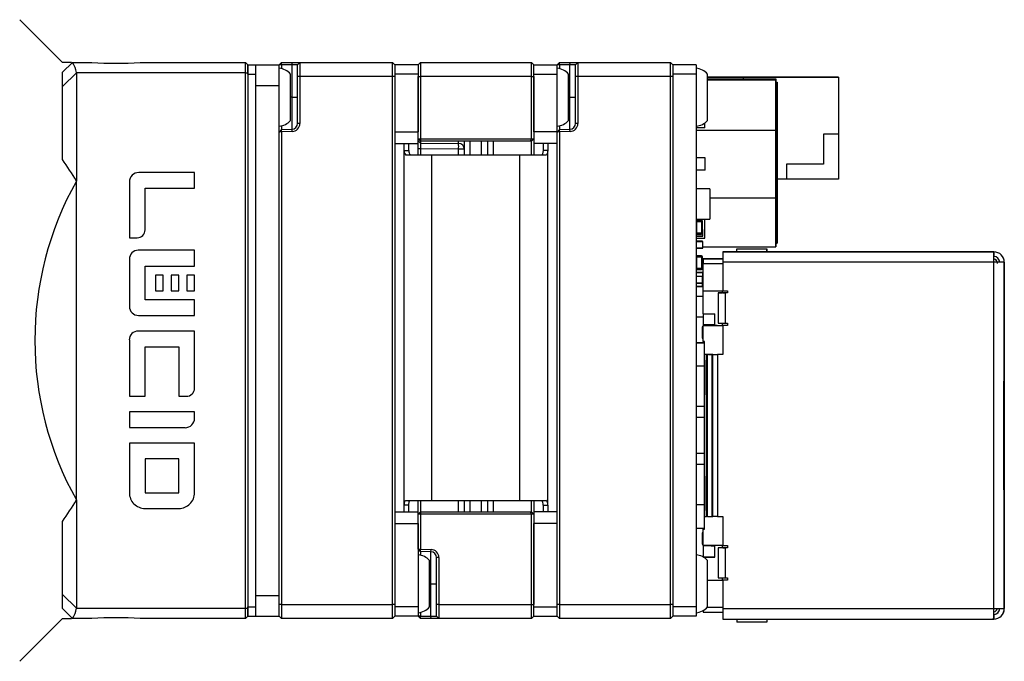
# Model space of a CAD drawing. Extents: x 5 to 274, y 5 to 212.
# Tile 4 of 9: x 123 to 166, y 98 to 126. Entities that reach past the tile are written whole.
import ezdxf

# ---------------------------------------------------------------- set-up
doc = ezdxf.new("R2010")
doc.units = 0
doc.layers.get('0').update_dxf_attribs({"linetype": 'CONTINUOUS'})

msp = doc.modelspace()

# ---------------------------------------------------------------- linework, layer by layer
at = {"color": 7, "linetype": 'CONTINUOUS'}
for p, q in [((125.253, 124.092), (123.406, 125.938)), ((125.641, 124.092), (125.253, 124.092)), ((125.253, 123.667), (125.685, 124.092)), ((125.685, 124.092), (125.685, 124.092)), ((125.685, 124.092), (126.523, 124.092)), ((128.606, 124.092), (133.153, 124.092)), ((133.153, 124.092), (133.253, 123.991)), ((133.253, 123.992), (133.603, 123.992)), ((133.253, 123.592), (133.253, 123.992)), ((133.253, 123.991), (133.253, 123.652)), ((133.603, 123.992), (134.603, 123.992)), ((133.603, 123.592), (133.603, 123.992)), ((134.603, 123.992), (134.703, 124.092)), ((134.703, 123.992), (134.603, 123.992)), ((134.603, 123.092), (134.603, 123.992)), ((134.703, 123.992), (134.703, 124.092)), ((134.703, 124.092), (135.165, 124.092)), ((134.703, 123.992), (134.703, 123.827)), ((135.162, 123.992), (134.703, 123.992)), ((135.403, 123.992), (135.162, 123.992)), ((135.165, 124.092), (135.503, 124.092)), ((135.503, 124.092), (135.403, 123.992)), ((135.403, 123.492), (135.403, 123.992)), ((135.503, 124.092), (135.503, 123.492)), ((135.503, 124.092), (139.503, 124.092)), ((139.503, 123.492), (139.503, 124.092)), ((139.503, 124.092), (139.603, 123.992)), ((140.603, 123.992), (139.603, 123.992)), ((139.603, 123.992), (139.603, 123.592)), ((140.603, 123.992), (140.703, 124.092)), ((140.603, 123.992), (140.603, 123.592)), ((140.703, 124.092), (140.703, 123.492)), ((140.703, 124.092), (145.503, 124.092)), ((145.503, 123.492), (145.503, 124.092)), ((145.503, 124.092), (145.603, 123.992)), ((145.603, 123.592), (145.603, 123.992)), ((145.603, 123.992), (146.603, 123.992)), ((146.603, 123.992), (146.703, 124.092)), ((146.703, 123.992), (146.603, 123.992)), ((146.603, 123.592), (146.603, 123.992)), ((146.703, 123.992), (146.703, 124.092)), ((146.703, 124.092), (147.165, 124.092)), ((146.703, 123.992), (146.703, 123.827)), ((147.162, 123.992), (146.703, 123.992)), ((147.403, 123.992), (147.162, 123.992)), ((147.165, 124.092), (147.503, 124.092)), ((147.503, 124.092), (147.403, 123.992)), ((147.403, 123.492), (147.403, 123.992)), ((147.503, 124.092), (147.503, 123.492)), ((147.503, 124.092), (151.503, 124.092)), ((151.503, 123.492), (151.503, 124.092)), ((151.503, 124.092), (151.603, 123.992)), ((152.603, 123.992), (151.603, 123.992)), ((151.603, 123.992), (151.603, 123.592)), ((152.603, 123.992), (152.603, 123.592)), ((125.253, 123.06), (125.253, 123.667)), ((125.853, 123.652), (125.853, 123.65)), ((125.853, 123.65), (125.853, 118.974)), ((133.153, 100.532), (133.153, 123.652)), ((133.253, 123.652), (133.253, 100.532)), ((133.603, 100.592), (133.603, 123.592)), ((135.103, 121.592), (135.103, 123.592)), ((135.403, 121.461), (135.403, 123.492)), ((135.503, 123.492), (135.503, 121.461)), ((139.503, 100.692), (139.503, 123.492)), ((139.603, 123.592), (139.603, 121.092)), ((139.603, 123.492), (139.603, 100.692)), ((140.603, 123.592), (140.603, 121.092)), ((140.603, 120.792), (140.603, 123.492)), ((140.703, 123.492), (140.703, 120.792)), ((145.503, 120.792), (145.503, 123.492)), ((145.603, 121.092), (145.603, 123.592)), ((145.603, 123.492), (145.603, 120.792)), ((146.603, 121.092), (146.603, 123.592)), ((147.103, 121.592), (147.103, 123.592)), ((147.403, 121.461), (147.403, 123.492)), ((147.503, 123.492), (147.503, 121.461)), ((151.503, 100.692), (151.503, 123.492)), ((151.603, 123.592), (151.603, 100.592)), ((151.603, 123.492), (151.603, 100.692)), ((152.603, 123.592), (152.603, 100.592)), ((153.103, 121.592), (153.103, 123.592)), ((153.103, 123.452), (154.653, 123.452)), ((154.653, 123.452), (153.103, 123.452)), ((154.653, 123.442), (153.103, 123.442)), ((153.103, 123.387), (156.053, 123.387)), ((153.103, 123.336), (156.053, 123.336)), ((154.653, 123.452), (154.653, 123.452)), ((158.753, 123.452), (154.653, 123.452)), ((154.653, 123.452), (158.753, 123.452)), ((154.653, 123.452), (154.653, 123.452)), ((154.653, 123.387), (154.653, 123.452)), ((156.053, 121.283), (156.053, 123.387)), ((156.053, 123.387), (156.053, 123.336)), ((156.053, 123.336), (156.053, 121.156)), ((158.753, 123.452), (158.753, 123.452)), ((158.753, 123.452), (158.753, 121.002)), ((125.253, 119.899), (125.253, 123.06)), ((133.603, 101.092), (133.603, 123.092)), ((134.603, 101.092), (134.603, 123.092)), ((156.053, 123.187), (156.053, 123.236)), ((156.053, 123.236), (156.103, 123.236)), ((156.053, 121.075), (156.053, 123.187)), ((156.103, 123.187), (156.053, 123.187)), ((156.103, 123.236), (156.103, 123.187)), ((156.103, 121.241), (156.103, 123.236)), ((156.103, 123.187), (156.103, 121.075)), ((156.103, 121.909), (156.103, 122.045)), ((156.103, 120.504), (156.103, 122.008)), ((156.103, 121.909), (156.103, 121.29)), ((156.103, 121.278), (156.103, 121.742)), ((156.103, 121.733), (156.103, 120.726)), ((134.703, 121.195), (134.603, 121.088)), ((134.703, 121.357), (134.703, 121.195)), ((134.703, 121.195), (135.162, 121.211)), ((134.703, 121.095), (134.703, 121.195)), ((146.703, 121.195), (146.603, 121.088)), ((146.703, 121.357), (146.703, 121.195)), ((146.703, 121.195), (147.162, 121.211)), ((146.703, 121.095), (146.703, 121.195)), ((152.983, 121.266), (152.603, 121.266)), ((156.053, 121.156), (152.603, 121.156)), ((152.983, 121.266), (152.983, 121.483)), ((156.053, 118.372), (156.053, 121.283)), ((156.053, 121.156), (156.053, 118.245)), ((156.103, 121.29), (156.103, 121.278)), ((156.103, 118.453), (156.103, 121.241)), ((156.103, 121.239), (156.103, 120.932)), ((156.103, 120.301), (156.103, 121.239)), ((134.703, 121.095), (134.603, 121.088)), ((134.603, 100.692), (134.603, 121.088)), ((135.165, 121.111), (134.703, 121.095)), ((134.703, 121.095), (134.703, 100.692)), ((139.603, 121.092), (140.603, 121.092)), ((140.703, 120.692), (140.603, 120.792)), ((140.603, 120.792), (140.703, 120.792)), ((140.603, 120.592), (140.603, 120.792)), ((140.744, 120.692), (140.703, 120.792)), ((140.703, 120.792), (145.503, 120.792)), ((145.461, 120.692), (145.503, 120.792)), ((145.503, 120.792), (145.603, 120.792)), ((145.503, 120.692), (145.603, 120.792)), ((146.603, 121.092), (145.603, 121.092)), ((145.603, 120.792), (145.603, 120.592)), ((146.703, 121.095), (146.603, 121.088)), ((146.603, 121.092), (146.603, 121.088)), ((146.603, 100.692), (146.603, 121.088)), ((147.165, 121.111), (146.703, 121.095)), ((146.703, 121.095), (146.703, 100.692)), ((156.053, 118.287), (156.053, 121.075)), ((156.053, 121.075), (156.103, 121.075)), ((156.103, 121.075), (156.103, 118.287)), ((156.103, 120.932), (156.103, 120.157)), ((156.103, 120.726), (156.103, 120.147)), ((158.753, 121.002), (158.103, 121.002)), ((158.103, 121.002), (158.103, 119.702)), ((158.753, 121.002), (158.753, 119.052)), ((140.003, 120.592), (140.203, 120.592)), ((140.003, 120.295), (140.003, 120.592)), ((140.003, 104.988), (140.003, 120.295)), ((140.003, 120.295), (140.203, 120.295)), ((140.203, 120.295), (140.203, 120.592)), ((140.704, 120.608), (140.603, 120.709)), ((140.603, 120.614), (140.603, 120.709)), ((140.603, 120.092), (140.603, 120.592)), ((140.744, 120.692), (140.703, 120.692)), ((140.704, 120.692), (140.704, 120.608)), ((140.704, 120.608), (142.355, 120.594)), ((140.704, 120.358), (140.704, 120.092)), ((145.461, 120.692), (140.744, 120.692)), ((142.603, 120.092), (142.603, 120.692)), ((143.603, 120.692), (143.603, 120.092)), ((145.503, 120.692), (145.461, 120.692)), ((145.502, 120.092), (145.502, 120.692)), ((145.603, 120.592), (145.603, 120.092)), ((146.203, 120.592), (146.003, 120.592)), ((146.003, 120.592), (146.003, 120.295)), ((146.203, 120.295), (146.003, 120.295)), ((146.203, 120.592), (146.203, 120.295)), ((146.203, 104.988), (146.203, 120.295)), ((156.103, 119.836), (156.103, 120.504)), ((156.103, 119.988), (156.103, 120.374)), ((156.103, 120.148), (156.103, 120.301)), ((141.203, 120.092), (140.083, 120.092)), ((145.003, 120.092), (141.203, 120.092)), ((146.123, 120.092), (145.003, 120.092)), ((153.003, 119.973), (152.603, 119.973)), ((153.003, 119.449), (153.003, 119.973)), ((156.103, 120.147), (156.103, 120.088)), ((156.103, 120.088), (156.103, 119.836)), ((153.003, 119.449), (152.603, 119.449)), ((156.103, 119.8), (156.103, 119.172)), ((156.103, 119.196), (156.103, 119.723)), ((158.103, 119.702), (156.503, 119.702)), ((156.503, 119.702), (156.503, 119.052)), ((156.103, 119.138), (156.103, 118.51)), ((156.103, 118.534), (156.103, 119.061)), ((156.503, 119.052), (156.103, 119.052)), ((156.103, 118.372), (156.103, 119.028)), ((158.753, 119.052), (156.503, 119.052)), ((125.853, 105.209), (125.853, 118.974)), ((125.853, 118.974), (125.853, 118.974)), ((153.203, 118.632), (152.603, 118.632)), ((153.203, 118.632), (153.203, 117.332)), ((156.103, 119.01), (156.103, 118.451)), ((153.203, 118.245), (156.053, 118.245)), ((156.053, 116.192), (156.053, 118.372)), ((156.053, 116.292), (156.053, 118.287)), ((156.053, 118.287), (156.103, 118.287)), ((156.053, 118.245), (156.053, 116.141)), ((156.103, 118.477), (156.103, 117.849)), ((156.103, 116.341), (156.103, 118.453)), ((156.103, 118.451), (156.103, 118.364)), ((156.103, 117.872), (156.103, 118.399)), ((156.103, 118.372), (156.103, 118.324)), ((156.103, 117.71), (156.103, 118.366)), ((156.103, 118.349), (156.103, 117.79)), ((156.103, 118.287), (156.103, 116.292)), ((156.103, 117.79), (156.103, 117.702)), ((152.603, 117.332), (153.203, 117.332)), ((152.983, 116.515), (152.983, 117.332)), ((156.103, 117.71), (156.103, 117.662)), ((156.103, 117.048), (156.103, 117.704)), ((156.103, 117.687), (156.103, 117.128)), ((152.833, 117.281), (152.633, 117.281)), ((152.633, 117.281), (152.833, 117.281)), ((152.881, 117.244), (152.881, 117.244)), ((152.883, 116.731), (152.883, 117.231)), ((156.103, 117.128), (156.103, 117.041)), ((156.103, 117.048), (156.103, 117.001)), ((152.603, 116.592), (152.883, 116.592)), ((152.603, 116.515), (152.983, 116.515)), ((152.633, 116.681), (152.833, 116.681)), ((152.883, 116.882), (152.893, 116.882)), ((152.883, 116.602), (152.893, 116.602)), ((152.883, 116.592), (152.883, 116.602)), ((152.893, 116.602), (152.893, 116.882)), ((152.603, 116.372), (152.883, 116.372)), ((152.603, 116.072), (152.883, 116.072)), ((152.633, 116.382), (152.833, 116.382)), ((152.883, 116.362), (152.883, 116.372)), ((152.883, 116.362), (152.893, 116.362)), ((152.883, 116.082), (152.893, 116.082)), ((152.883, 116.072), (152.883, 116.082)), ((152.893, 116.082), (152.893, 116.362)), ((152.893, 116.141), (156.053, 116.141)), ((154.362, 115.917), (154.362, 116.046)), ((154.362, 116.046), (155.662, 116.046)), ((155.662, 115.917), (155.662, 116.046)), ((155.662, 116.046), (155.662, 115.917)), ((156.053, 116.292), (156.103, 116.292)), ((156.053, 116.141), (156.053, 116.192)), ((156.103, 116.292), (156.103, 116.341)), ((152.833, 115.751), (152.633, 115.751)), ((152.883, 115.201), (152.883, 115.701)), ((152.912, 115.617), (152.912, 115.417)), ((153.762, 115.617), (152.912, 115.617)), ((152.912, 115.617), (153.457, 115.617)), ((153.457, 115.617), (152.912, 115.617)), ((152.912, 115.617), (152.912, 115.617)), ((152.912, 115.617), (153.762, 115.617)), ((153.762, 115.617), (152.912, 115.617)), ((152.912, 115.617), (152.912, 115.617)), ((153.412, 115.617), (152.912, 115.617)), ((152.912, 115.617), (152.912, 115.617)), ((153.412, 115.617), (153.412, 115.617)), ((153.412, 115.617), (153.762, 115.617)), ((153.457, 115.617), (153.766, 115.617)), ((153.767, 115.617), (153.457, 115.617)), ((165.462, 115.917), (153.762, 115.917)), ((153.762, 115.917), (153.762, 115.467)), ((153.762, 115.917), (156.006, 115.917)), ((153.762, 115.917), (153.762, 115.917)), ((153.862, 115.917), (153.862, 115.917)), ((154.262, 115.917), (154.262, 115.917)), ((155.762, 115.917), (155.762, 115.917)), ((155.871, 115.917), (156.006, 115.917)), ((156.006, 115.917), (158.818, 115.917)), ((156.006, 115.917), (158.062, 115.917)), ((158.49, 115.917), (158.818, 115.917)), ((158.49, 115.917), (158.49, 115.917)), ((158.49, 115.917), (158.818, 115.917)), ((158.818, 115.917), (163.962, 115.917)), ((163.962, 115.917), (163.662, 115.917)), ((163.662, 115.917), (163.662, 115.917)), ((163.662, 115.917), (165.462, 115.917)), ((163.962, 115.917), (163.962, 115.917)), ((165.462, 115.917), (163.962, 115.917)), ((165.462, 115.467), (165.462, 115.917)), ((165.462, 115.917), (165.462, 115.717)), ((165.462, 115.467), (165.462, 115.717)), ((152.912, 115.598), (152.883, 115.598)), ((152.912, 114.242), (152.912, 115.417)), ((153.762, 115.467), (153.762, 114.242)), ((165.712, 115.467), (165.462, 115.467)), ((165.912, 115.467), (165.712, 115.467)), ((165.912, 110.342), (165.912, 115.467)), ((165.912, 115.467), (165.912, 112.967)), ((152.883, 115.022), (152.603, 115.022)), ((152.603, 115.022), (152.883, 115.022)), ((152.603, 114.872), (152.883, 114.872)), ((152.633, 115.151), (152.833, 115.151)), ((152.883, 115.022), (152.883, 115.012)), ((152.883, 114.872), (152.893, 114.872)), ((152.883, 114.572), (152.883, 114.872)), ((152.893, 114.872), (152.893, 115.012)), ((165.912, 114.217), (165.912, 114.897)), ((165.912, 114.897), (165.912, 114.897)), ((165.912, 114.897), (165.912, 114.597)), ((165.912, 114.597), (165.912, 114.897)), ((165.912, 114.897), (165.912, 114.897)), ((165.912, 114.897), (165.912, 114.217)), ((152.883, 114.572), (152.603, 114.572)), ((152.603, 114.572), (152.883, 114.572)), ((152.603, 114.422), (152.883, 114.422)), ((152.893, 114.572), (152.883, 114.572)), ((152.883, 114.572), (152.883, 114.572)), ((152.883, 114.572), (152.893, 114.572)), ((152.883, 114.422), (152.883, 114.432)), ((152.893, 114.432), (152.893, 114.572)), ((152.893, 114.572), (152.893, 114.572)), ((152.912, 113.997), (152.603, 113.997)), ((152.912, 114.242), (153.762, 114.242)), ((152.912, 113.242), (152.912, 114.242)), ((153.562, 114.142), (153.562, 114.142)), ((153.562, 114.142), (153.727, 114.142)), ((153.562, 114.142), (153.562, 112.842)), ((153.727, 114.242), (153.727, 114.142)), ((153.762, 114.242), (153.962, 114.242)), ((153.762, 114.142), (153.762, 114.142)), ((153.762, 114.142), (153.862, 114.142)), ((153.962, 114.142), (153.862, 114.142)), ((153.962, 114.142), (153.862, 114.142)), ((153.962, 114.242), (153.962, 114.142)), ((165.912, 114.017), (165.912, 114.217)), ((165.912, 114.217), (165.912, 114.217)), ((165.912, 114.217), (165.912, 114.217)), ((165.912, 114.217), (165.912, 114.017)), ((165.912, 101.967), (165.912, 114.017)), ((165.912, 114.017), (165.912, 111.642)), ((152.603, 113.119), (152.912, 113.119)), ((152.912, 113.242), (153.412, 113.242)), ((152.912, 113.242), (152.912, 112.762)), ((153.412, 112.742), (153.412, 113.242)), ((152.869, 112.687), (152.869, 112.187)), ((152.912, 112.687), (152.88, 112.687)), ((153.412, 112.762), (152.912, 112.762)), ((152.912, 112.042), (152.912, 112.742)), ((152.912, 112.742), (153.762, 112.742)), ((153.512, 112.742), (152.912, 112.742)), ((152.912, 112.742), (152.912, 112.742)), ((153.264, 112.762), (153.264, 112.742)), ((153.512, 112.742), (153.762, 112.742)), ((153.512, 112.742), (153.512, 112.742)), ((153.727, 112.842), (153.727, 112.742)), ((153.727, 112.742), (153.762, 112.742)), ((153.762, 112.842), (153.762, 112.842)), ((153.962, 112.742), (153.762, 112.742)), ((153.762, 112.742), (153.762, 112.742)), ((153.962, 112.742), (153.762, 112.742)), ((153.762, 112.742), (153.762, 111.492)), ((153.862, 112.842), (153.962, 112.842)), ((153.962, 112.842), (153.962, 112.742)), ((165.912, 112.967), (165.912, 112.967)), ((165.912, 112.967), (165.912, 103.017)), ((152.603, 111.992), (152.972, 111.992)), ((152.869, 112.187), (152.88, 112.187)), ((152.88, 112.187), (152.912, 112.187)), ((152.972, 112.042), (152.912, 112.042)), ((152.912, 112.042), (152.912, 111.992)), ((152.972, 111.992), (152.972, 112.042)), ((152.972, 111.492), (152.972, 111.992)), ((152.972, 111.992), (152.972, 111.992)), ((153.056, 111.492), (152.972, 111.492)), ((153.139, 111.492), (152.993, 111.492)), ((153.056, 111.492), (153.099, 111.492)), ((153.287, 111.492), (153.099, 111.492)), ((153.099, 104.492), (153.099, 111.492)), ((153.336, 111.492), (153.19, 111.492)), ((153.244, 111.492), (153.287, 111.492)), ((153.287, 111.492), (153.287, 104.492)), ((153.336, 111.492), (153.533, 111.492)), ((153.762, 111.492), (153.533, 111.492)), ((153.762, 111.492), (153.533, 111.492)), ((165.912, 111.642), (165.912, 111.442)), ((165.912, 111.442), (165.912, 111.442)), ((165.912, 111.442), (165.912, 111.242)), ((152.972, 109.242), (152.972, 110.992)), ((165.912, 111.242), (165.912, 110.542)), ((165.912, 110.542), (165.912, 110.342)), ((165.887, 110.342), (165.912, 110.342)), ((165.887, 105.642), (165.887, 110.342)), ((165.912, 110.342), (165.912, 110.342)), ((152.972, 109.242), (152.603, 109.242)), ((152.972, 108.763), (152.972, 109.242)), ((152.972, 108.763), (152.603, 108.763)), ((152.972, 107.221), (152.972, 108.763)), ((152.972, 107.221), (152.603, 107.221)), ((152.972, 106.742), (152.972, 107.221)), ((152.972, 106.742), (152.603, 106.742)), ((152.972, 104.992), (152.972, 106.742)), ((165.912, 105.642), (165.887, 105.642)), ((165.887, 105.642), (165.912, 105.642)), ((165.912, 100.517), (165.912, 105.642)), ((165.912, 105.642), (165.912, 105.642)), ((165.912, 105.642), (165.912, 105.442)), ((165.912, 105.442), (165.912, 104.742)), ((125.853, 105.209), (125.853, 105.209)), ((125.853, 105.209), (125.853, 100.533)), ((140.083, 105.192), (141.203, 105.192)), ((140.603, 104.692), (140.603, 105.192)), ((140.704, 105.192), (140.704, 104.692)), ((141.203, 105.192), (145.003, 105.192)), ((142.603, 104.692), (142.603, 105.192)), ((143.603, 105.192), (143.603, 104.692)), ((145.003, 105.192), (146.123, 105.192)), ((145.502, 104.692), (145.502, 105.192)), ((145.603, 105.192), (145.603, 104.692)), ((140.203, 104.988), (140.003, 104.988)), ((140.003, 104.692), (140.003, 104.988)), ((140.003, 104.692), (140.203, 104.692)), ((140.203, 104.692), (140.203, 104.988)), ((140.603, 104.592), (140.703, 104.692)), ((140.603, 104.592), (140.603, 104.692)), ((140.603, 103.095), (140.603, 104.592)), ((140.703, 104.592), (140.603, 104.592)), ((140.703, 104.592), (140.744, 104.692)), ((140.703, 104.692), (140.744, 104.692)), ((140.703, 104.592), (140.703, 103.088)), ((145.503, 104.592), (140.703, 104.592)), ((140.744, 104.692), (145.461, 104.692)), ((145.503, 104.592), (145.461, 104.692)), ((145.461, 104.692), (145.503, 104.692)), ((145.603, 104.592), (145.503, 104.692)), ((145.503, 100.692), (145.503, 104.592)), ((145.603, 104.592), (145.503, 104.592)), ((145.603, 104.692), (145.603, 104.592)), ((145.603, 104.592), (145.603, 100.692)), ((146.003, 104.988), (146.203, 104.988)), ((146.003, 104.988), (146.003, 104.692)), ((146.203, 104.692), (146.003, 104.692)), ((146.203, 104.988), (146.203, 104.692)), ((165.912, 104.742), (165.912, 104.542)), ((125.253, 101.123), (125.253, 104.284)), ((139.603, 104.192), (140.603, 104.192)), ((139.603, 104.192), (139.603, 100.592)), ((140.603, 104.192), (140.603, 100.592)), ((145.603, 100.592), (145.603, 104.192)), ((146.603, 104.192), (145.603, 104.192)), ((146.603, 100.592), (146.603, 104.192)), ((152.972, 104.492), (153.056, 104.492)), ((152.972, 103.992), (152.972, 104.492)), ((153.099, 104.492), (153.056, 104.492)), ((153.099, 104.492), (153.287, 104.492)), ((153.287, 104.492), (153.336, 104.492)), ((153.533, 104.492), (153.336, 104.492)), ((153.533, 104.492), (153.762, 104.492)), ((153.762, 104.492), (153.762, 103.242)), ((165.912, 104.542), (165.912, 104.542)), ((165.912, 104.542), (165.912, 104.342)), ((165.912, 104.342), (165.912, 101.967)), ((152.603, 103.992), (152.972, 103.992)), ((152.869, 103.797), (152.869, 103.297)), ((152.912, 103.797), (152.88, 103.797)), ((152.912, 103.992), (152.912, 103.942)), ((152.912, 103.942), (152.972, 103.942)), ((152.912, 103.242), (152.912, 103.942)), ((152.972, 103.942), (152.912, 103.942)), ((152.912, 103.942), (152.912, 103.942)), ((152.972, 103.992), (152.972, 103.992)), ((152.972, 103.942), (152.972, 103.992)), ((152.869, 103.297), (152.88, 103.297)), ((152.88, 103.297), (152.912, 103.297)), ((140.603, 103.095), (140.703, 103.088)), ((140.703, 102.988), (140.603, 103.095)), ((140.703, 103.088), (141.165, 103.072)), ((140.703, 102.988), (140.703, 103.088)), ((141.162, 102.972), (140.703, 102.988)), ((140.703, 102.988), (140.703, 102.827)), ((153.762, 103.242), (152.912, 103.242)), ((152.912, 103.222), (152.912, 102.746)), ((153.412, 103.222), (152.912, 103.222)), ((152.912, 103.222), (152.912, 103.222)), ((153.264, 103.222), (152.912, 103.222)), ((153.264, 103.242), (153.264, 103.222)), ((153.264, 103.222), (153.412, 103.222)), ((153.412, 102.742), (153.412, 103.242)), ((153.562, 103.142), (153.562, 103.142)), ((153.727, 103.142), (153.562, 103.142)), ((153.562, 103.142), (153.562, 101.842)), ((153.727, 103.242), (153.727, 103.142)), ((153.762, 103.242), (153.962, 103.242)), ((153.762, 103.142), (153.762, 103.142)), ((153.762, 103.142), (153.862, 103.142)), ((153.962, 103.142), (153.862, 103.142)), ((153.962, 103.142), (153.862, 103.142)), ((153.962, 103.242), (153.962, 103.142)), ((165.912, 103.017), (165.912, 100.517)), ((165.912, 103.017), (165.912, 103.017)), ((141.103, 100.592), (141.103, 102.592)), ((141.403, 100.692), (141.403, 102.722)), ((141.503, 102.722), (141.503, 100.692)), ((153.412, 102.742), (152.92, 102.742)), ((152.92, 102.742), (153.412, 102.742)), ((153.103, 100.592), (153.103, 102.592)), ((153.103, 101.742), (153.762, 101.742)), ((153.103, 101.742), (153.512, 101.742)), ((153.512, 101.742), (153.762, 101.742)), ((153.512, 101.742), (153.512, 101.742)), ((153.727, 101.842), (153.727, 101.742)), ((153.727, 101.742), (153.762, 101.742)), ((153.762, 101.842), (153.762, 101.842)), ((153.962, 101.742), (153.762, 101.742)), ((153.762, 101.742), (153.762, 101.742)), ((153.962, 101.742), (153.762, 101.742)), ((153.762, 101.742), (153.762, 100.517)), ((153.862, 101.842), (153.962, 101.842)), ((153.962, 101.842), (153.962, 101.742)), ((165.912, 101.967), (165.912, 101.767)), ((165.912, 101.767), (165.912, 101.967)), ((165.912, 101.767), (165.912, 101.767)), ((165.912, 101.767), (165.912, 101.087)), ((165.912, 101.087), (165.912, 101.767)), ((165.912, 101.767), (165.912, 101.767)), ((165.912, 101.087), (165.912, 101.387)), ((165.912, 101.387), (165.912, 101.087)), ((125.253, 100.517), (125.253, 101.123)), ((165.912, 101.087), (165.912, 101.087)), ((165.912, 101.087), (165.912, 101.087)), ((125.685, 100.092), (125.253, 100.517)), ((125.853, 100.533), (125.853, 100.532)), ((133.253, 100.192), (133.253, 100.592)), ((133.253, 100.532), (133.253, 100.192)), ((133.603, 100.192), (133.603, 100.592)), ((134.603, 100.192), (134.603, 100.692)), ((134.703, 100.692), (134.703, 100.092)), ((139.503, 100.092), (139.503, 100.692)), ((139.603, 100.592), (139.603, 100.192)), ((140.603, 100.592), (140.603, 100.192)), ((140.703, 100.357), (140.703, 100.192)), ((141.403, 100.192), (141.403, 100.692)), ((141.503, 100.692), (141.503, 100.092)), ((145.503, 100.092), (145.503, 100.692)), ((145.603, 100.192), (145.603, 100.592)), ((146.603, 100.192), (146.603, 100.592)), ((146.703, 100.692), (146.703, 100.092)), ((151.503, 100.092), (151.503, 100.692)), ((151.603, 100.592), (151.603, 100.192)), ((152.603, 100.592), (152.603, 100.192)), ((152.912, 100.437), (152.912, 100.367)), ((152.912, 100.367), (153.762, 100.367)), ((152.912, 100.367), (153.457, 100.367)), ((153.457, 100.367), (153.762, 100.367)), ((153.762, 100.517), (153.762, 100.067)), ((165.462, 100.099), (165.462, 100.517)), ((165.462, 100.284), (165.462, 100.517)), ((165.591, 100.477), (165.591, 100.477)), ((165.865, 100.315), (165.865, 100.315)), ((165.912, 100.517), (165.912, 100.517)), ((123.406, 98.245), (125.253, 100.092)), ((125.253, 100.092), (125.641, 100.092)), ((125.685, 100.092), (125.685, 100.092)), ((126.523, 100.092), (125.685, 100.092)), ((133.153, 100.092), (128.606, 100.092)), ((133.253, 100.192), (133.153, 100.092)), ((133.253, 100.192), (133.603, 100.192)), ((133.603, 100.192), (134.603, 100.192)), ((134.703, 100.092), (134.603, 100.192)), ((139.503, 100.092), (134.703, 100.092)), ((139.603, 100.192), (139.503, 100.092)), ((140.603, 100.192), (139.603, 100.192)), ((140.703, 100.092), (140.603, 100.192)), ((140.703, 100.192), (140.603, 100.192)), ((140.703, 100.092), (140.703, 100.192)), ((140.703, 100.192), (141.162, 100.192)), ((141.165, 100.092), (140.703, 100.092)), ((141.162, 100.192), (141.403, 100.192)), ((141.503, 100.092), (141.165, 100.092)), ((141.503, 100.092), (141.403, 100.192)), ((145.503, 100.092), (141.503, 100.092)), ((145.603, 100.192), (145.503, 100.092)), ((145.603, 100.192), (146.603, 100.192)), ((146.703, 100.092), (146.603, 100.192)), ((151.503, 100.092), (146.703, 100.092)), ((151.603, 100.192), (151.503, 100.092)), ((152.603, 100.192), (151.603, 100.192)), ((153.762, 100.067), (165.342, 100.067)), ((154.362, 100.067), (154.362, 99.937)), ((155.662, 99.937), (154.362, 99.937)), ((155.662, 100.067), (155.662, 99.937)), ((155.662, 100.067), (155.662, 99.937)), ((155.871, 100.067), (158.062, 100.067)), ((163.612, 100.067), (163.612, 100.067)), ((163.612, 100.067), (163.962, 100.067)), ((163.962, 100.067), (165.462, 100.067)), ((165.342, 100.067), (165.462, 100.099)), ((165.462, 100.284), (165.462, 100.099)), ((165.462, 100.067), (165.462, 100.098))]:
    msp.add_line(p, q, dxfattribs=at)
at = {"color": 8, "linetype": 'CONTINUOUS'}
for p, q in [((135.162, 123.992), (135.165, 124.092)), ((135.162, 122.592), (135.162, 123.992)), ((147.162, 123.992), (147.165, 124.092)), ((147.162, 122.592), (147.162, 123.992)), ((125.853, 123.65), (125.253, 123.06)), ((133.153, 123.652), (125.853, 123.652)), ((133.153, 123.652), (133.253, 123.652)), ((133.253, 123.592), (133.603, 123.592)), ((135.503, 123.492), (135.403, 123.492)), ((139.503, 123.492), (135.503, 123.492)), ((139.603, 123.492), (139.503, 123.492)), ((140.603, 123.592), (139.603, 123.592)), ((140.603, 123.492), (140.703, 123.492)), ((145.503, 123.492), (140.703, 123.492)), ((145.503, 123.492), (145.603, 123.492)), ((145.603, 123.592), (146.603, 123.592)), ((147.503, 123.492), (147.403, 123.492)), ((151.503, 123.492), (147.503, 123.492)), ((151.603, 123.492), (151.503, 123.492)), ((152.603, 123.592), (151.603, 123.592)), ((133.603, 123.092), (134.603, 123.092)), ((135.162, 122.592), (135.103, 122.592)), ((135.162, 121.211), (135.162, 122.592)), ((135.162, 122.592), (135.403, 122.592)), ((147.162, 122.592), (147.103, 122.592)), ((147.162, 121.211), (147.162, 122.592)), ((147.162, 122.592), (147.403, 122.592)), ((135.165, 121.111), (135.162, 121.211)), ((135.503, 121.461), (135.403, 121.461)), ((147.165, 121.111), (147.162, 121.211)), ((147.503, 121.461), (147.403, 121.461)), ((139.603, 120.592), (140.603, 120.592)), ((140.704, 120.358), (140.603, 120.358)), ((142.355, 120.344), (140.704, 120.358)), ((142.355, 120.594), (142.355, 120.692)), ((142.603, 120.344), (142.355, 120.344)), ((142.355, 120.092), (142.355, 120.344)), ((142.844, 120.692), (142.844, 120.092)), ((143.344, 120.092), (143.344, 120.692)), ((143.851, 120.692), (143.851, 120.092)), ((146.603, 120.592), (145.603, 120.592)), ((156.103, 120.457), (156.103, 120.502)), ((156.103, 120.374), (156.103, 120.458)), ((156.103, 120.457), (156.103, 119.693)), ((141.203, 105.192), (141.203, 120.092)), ((145.003, 105.192), (145.003, 120.092)), ((156.103, 119.72), (156.103, 120.074)), ((156.103, 119.976), (156.103, 120.022)), ((156.103, 120.016), (156.103, 119.855)), ((156.103, 119.997), (156.103, 119.643)), ((156.103, 119.758), (156.103, 119.988)), ((156.103, 119.882), (156.103, 119.976)), ((156.103, 119.575), (156.103, 119.882)), ((156.103, 119.855), (156.103, 119.756)), ((156.103, 119.8), (156.103, 119.846)), ((156.103, 119.723), (156.103, 119.806)), ((156.103, 119.693), (156.103, 119.344)), ((156.103, 119.226), (156.103, 119.575)), ((128.818, 119.342), (128.543, 119.342)), ((130.954, 119.342), (128.818, 119.342)), ((130.954, 118.663), (130.954, 119.342)), ((156.103, 119.334), (156.103, 119.381)), ((156.103, 119.377), (156.103, 119.196)), ((156.103, 119.344), (156.103, 119.262)), ((156.103, 119.239), (156.103, 119.334)), ((156.103, 119.262), (156.103, 119.218)), ((156.103, 119.028), (156.103, 119.239)), ((156.103, 119.138), (156.103, 119.184)), ((156.103, 119.061), (156.103, 119.144)), ((128.14, 118.938), (128.14, 118.663)), ((128.14, 118.663), (128.14, 116.527)), ((128.818, 118.663), (130.954, 118.663)), ((128.818, 116.867), (128.818, 118.663)), ((156.103, 118.812), (156.103, 119.01)), ((156.103, 118.951), (156.103, 118.854)), ((156.103, 118.854), (156.103, 118.808)), ((156.103, 118.672), (156.103, 118.719)), ((156.103, 118.716), (156.103, 118.534)), ((156.103, 118.578), (156.103, 118.672)), ((156.103, 118.366), (156.103, 118.578)), ((156.103, 118.477), (156.103, 118.522)), ((156.103, 118.399), (156.103, 118.482)), ((156.103, 118.15), (156.103, 118.349)), ((156.103, 118.289), (156.103, 118.193)), ((156.103, 118.193), (156.103, 118.147)), ((156.103, 118.011), (156.103, 118.058)), ((156.103, 118.054), (156.103, 117.872)), ((156.103, 117.916), (156.103, 118.011)), ((156.103, 117.704), (156.103, 117.916)), ((156.103, 117.489), (156.103, 117.687)), ((156.103, 117.628), (156.103, 117.531)), ((156.103, 117.531), (156.103, 117.485)), ((152.633, 117.231), (152.603, 117.231)), ((152.633, 117.231), (152.633, 117.281)), ((152.633, 117.231), (152.833, 117.231)), ((152.633, 116.731), (152.633, 117.231)), ((152.833, 117.231), (152.833, 117.281)), ((152.833, 117.231), (152.833, 116.731)), ((152.883, 117.231), (152.833, 117.231)), ((128.14, 116.527), (128.479, 116.527)), ((152.603, 116.731), (152.633, 116.731)), ((152.883, 116.602), (152.603, 116.602)), ((152.833, 116.731), (152.633, 116.731)), ((152.633, 116.681), (152.633, 116.731)), ((152.833, 116.731), (152.883, 116.731)), ((152.833, 116.681), (152.833, 116.731)), ((152.883, 116.731), (152.883, 116.602)), ((152.603, 116.362), (152.883, 116.362)), ((152.883, 116.082), (152.603, 116.082)), ((152.633, 116.372), (152.633, 116.382)), ((152.833, 116.382), (152.633, 116.382)), ((152.833, 116.372), (152.833, 116.382)), ((152.883, 116.362), (152.883, 116.082)), ((128.818, 115.985), (128.522, 115.985)), ((130.954, 115.985), (128.818, 115.985)), ((130.954, 115.306), (130.954, 115.985)), ((152.633, 115.701), (152.603, 115.701)), ((152.633, 115.701), (152.633, 115.751)), ((152.633, 115.701), (152.833, 115.701)), ((152.633, 115.201), (152.633, 115.701)), ((152.833, 115.701), (152.833, 115.751)), ((152.833, 115.701), (152.833, 115.201)), ((152.883, 115.701), (152.833, 115.701)), ((128.14, 115.603), (128.14, 115.306)), ((128.14, 115.306), (128.14, 113.849)), ((128.818, 113.849), (128.818, 115.306)), ((128.818, 115.306), (130.954, 115.306)), ((152.603, 115.201), (152.633, 115.201)), ((152.833, 115.201), (152.633, 115.201)), ((152.633, 115.151), (152.633, 115.201)), ((152.833, 115.151), (152.833, 115.201)), ((152.833, 115.201), (152.883, 115.201)), ((152.912, 115.417), (153.762, 115.417)), ((165.462, 115.467), (153.762, 115.467)), ((165.462, 100.517), (165.462, 115.467)), ((129.603, 114.917), (129.264, 114.917)), ((129.264, 114.917), (129.264, 114.239)), ((129.603, 114.239), (129.603, 114.917)), ((130.279, 114.917), (129.939, 114.917)), ((129.939, 114.917), (129.939, 114.239)), ((130.279, 114.239), (130.279, 114.917)), ((130.615, 114.917), (130.615, 114.239)), ((130.954, 114.917), (130.615, 114.917)), ((130.954, 114.239), (130.954, 114.917)), ((152.883, 115.012), (152.603, 115.012)), ((152.883, 115.012), (152.883, 114.872)), ((152.893, 115.012), (152.883, 115.012)), ((152.603, 114.432), (152.883, 114.432)), ((152.883, 114.432), (152.883, 114.572)), ((152.883, 114.432), (152.893, 114.432)), ((165.912, 114.597), (165.912, 114.597)), ((129.264, 114.239), (129.603, 114.239)), ((129.939, 114.239), (130.279, 114.239)), ((130.615, 114.239), (130.954, 114.239)), ((153.862, 114.142), (153.862, 112.842)), ((128.14, 113.849), (128.14, 113.565)), ((130.954, 113.849), (128.818, 113.849)), ((130.954, 113.171), (130.954, 113.849)), ((128.534, 113.171), (128.818, 113.171)), ((128.818, 113.171), (130.954, 113.171)), ((152.88, 112.687), (152.88, 112.187)), ((128.818, 112.497), (128.517, 112.497)), ((130.275, 112.497), (128.818, 112.497)), ((130.954, 112.497), (130.275, 112.497)), ((130.954, 111.818), (130.954, 112.497)), ((128.14, 112.12), (128.14, 111.818)), ((128.14, 111.818), (128.14, 109.683)), ((128.818, 109.683), (128.818, 111.818)), ((128.818, 111.818), (130.275, 111.818)), ((130.275, 111.818), (130.275, 109.683)), ((130.954, 110.034), (130.954, 111.818)), ((152.972, 111.992), (152.603, 111.992)), ((153.056, 104.492), (153.056, 111.492)), ((153.336, 104.492), (153.336, 111.492)), ((153.533, 111.492), (153.533, 104.492)), ((152.603, 110.992), (152.972, 110.992)), ((128.14, 109.683), (128.818, 109.683)), ((130.275, 109.683), (130.603, 109.683)), ((128.14, 109.008), (128.14, 108.33)), ((130.954, 109.008), (128.14, 109.008)), ((130.954, 108.736), (130.954, 109.008)), ((128.14, 108.33), (130.548, 108.33)), ((128.818, 107.656), (128.14, 107.656)), ((128.14, 107.655), (128.14, 106.977)), ((130.275, 107.656), (128.818, 107.656)), ((130.953, 107.656), (130.275, 107.656)), ((130.954, 106.977), (130.954, 107.655)), ((128.14, 106.977), (128.14, 105.52)), ((128.818, 106.977), (128.818, 105.521)), ((130.275, 106.977), (128.819, 106.977)), ((130.275, 105.521), (130.275, 106.977)), ((130.954, 105.52), (130.954, 106.977)), ((128.819, 105.52), (130.275, 105.52)), ((142.355, 104.692), (142.355, 105.192)), ((142.844, 105.192), (142.844, 104.692)), ((143.344, 104.692), (143.344, 105.192)), ((143.851, 105.192), (143.851, 104.692)), ((152.972, 104.992), (152.603, 104.992)), ((128.818, 104.842), (130.275, 104.842)), ((139.603, 104.692), (140.603, 104.692)), ((146.603, 104.692), (145.603, 104.692)), ((152.88, 103.797), (152.88, 103.297)), ((141.162, 102.972), (141.165, 103.072)), ((141.162, 101.592), (141.162, 102.972)), ((153.862, 103.142), (153.862, 101.842)), ((141.503, 102.722), (141.403, 102.722)), ((141.162, 101.592), (141.103, 101.592)), ((141.162, 101.592), (141.403, 101.592)), ((141.162, 100.192), (141.162, 101.592)), ((165.912, 101.387), (165.912, 101.387)), ((125.253, 101.123), (125.853, 100.533)), ((133.603, 101.092), (134.603, 101.092)), ((125.853, 100.532), (133.153, 100.532)), ((133.153, 100.532), (133.253, 100.532)), ((133.253, 100.592), (133.603, 100.592)), ((134.703, 100.692), (134.603, 100.692)), ((134.703, 100.692), (139.503, 100.692)), ((139.603, 100.692), (139.503, 100.692)), ((140.603, 100.592), (139.603, 100.592)), ((141.503, 100.692), (141.403, 100.692)), ((141.503, 100.692), (145.503, 100.692)), ((145.503, 100.692), (145.603, 100.692)), ((145.603, 100.592), (146.603, 100.592)), ((146.703, 100.692), (146.603, 100.692)), ((146.703, 100.692), (151.503, 100.692)), ((151.603, 100.692), (151.503, 100.692)), ((152.603, 100.592), (151.603, 100.592)), ((153.762, 100.567), (153.08, 100.567)), ((153.762, 100.517), (165.462, 100.517)), ((141.165, 100.092), (141.162, 100.192))]:
    msp.add_line(p, q, dxfattribs=at)
at = {"color": 7, "linetype": 'CONTINUOUS', "flags": 128}
for points in [[(146.003, 120.295), (145.982, 120.143), (145.961, 120.105), (145.937, 120.092)], [(146.203, 120.295), (146.178, 120.143), (146.152, 120.105), (146.123, 120.092)], [(165.912, 115.467), (165.904, 115.467), (165.878, 115.467), (165.836, 115.467), (165.78, 115.467), (165.712, 115.467), (165.634, 115.467), (165.55, 115.467), (165.462, 115.467)], [(153.862, 114.142), (153.804, 114.142), (153.747, 114.142), (153.696, 114.142), (153.65, 114.142), (153.613, 114.142), (153.585, 114.142), (153.568, 114.142), (153.562, 114.142)], [(152.88, 112.687), (152.873, 112.687), (152.869, 112.687), (152.869, 112.687), (152.873, 112.687), (152.881, 112.687), (152.892, 112.687), (152.906, 112.687), (152.912, 112.687)], [(153.562, 112.842), (153.568, 112.842), (153.585, 112.842), (153.613, 112.842), (153.65, 112.842), (153.696, 112.842), (153.747, 112.842), (153.804, 112.842), (153.862, 112.842)], [(152.972, 110.992), (152.972, 111.187), (152.972, 111.374), (152.972, 111.547), (152.972, 111.699), (152.972, 111.823), (152.972, 111.916), (152.972, 111.972), (152.972, 111.992)], [(153.139, 111.492), (153.157, 111.492), (153.187, 111.492), (153.227, 111.492), (153.276, 111.492), (153.333, 111.492), (153.396, 111.492), (153.464, 111.492), (153.533, 111.492)], [(153.244, 111.492), (153.22, 111.492), (153.2, 111.492), (153.186, 111.492), (153.176, 111.492), (153.172, 111.492), (153.173, 111.492), (153.179, 111.492), (153.19, 111.492)], [(152.972, 111.236), (152.972, 111.205), (152.972, 111.125), (152.972, 111.005), (152.972, 110.853), (152.972, 110.678), (152.972, 110.492)], [(152.972, 110.492), (152.972, 110.305), (152.972, 110.13), (152.972, 109.978), (152.972, 109.858), (152.972, 109.778), (152.972, 109.748)], [(152.972, 106.236), (152.972, 106.205), (152.972, 106.125), (152.972, 106.005), (152.972, 105.853), (152.972, 105.678), (152.972, 105.492)], [(152.972, 105.492), (152.972, 105.305), (152.972, 105.13), (152.972, 104.978), (152.972, 104.858), (152.972, 104.778), (152.972, 104.748)], [(140.003, 104.988), (140.028, 105.14), (140.053, 105.178), (140.083, 105.192)], [(140.203, 104.988), (140.224, 105.14), (140.245, 105.178), (140.269, 105.192)], [(152.972, 103.992), (152.972, 104.011), (152.972, 104.068), (152.972, 104.16), (152.972, 104.285), (152.972, 104.436), (152.972, 104.609), (152.972, 104.797), (152.972, 104.992)], [(152.88, 103.797), (152.873, 103.797), (152.869, 103.797), (152.869, 103.797), (152.873, 103.797), (152.881, 103.797), (152.892, 103.797), (152.906, 103.797), (152.912, 103.797)], [(153.862, 103.142), (153.804, 103.142), (153.747, 103.142), (153.696, 103.142), (153.65, 103.142), (153.613, 103.142), (153.585, 103.142), (153.568, 103.142), (153.562, 103.142)], [(153.562, 101.842), (153.568, 101.842), (153.585, 101.842), (153.613, 101.842), (153.65, 101.842), (153.696, 101.842), (153.747, 101.842), (153.804, 101.842), (153.862, 101.842)], [(165.462, 100.517), (165.55, 100.517), (165.634, 100.517), (165.712, 100.517), (165.78, 100.517), (165.836, 100.517), (165.878, 100.517), (165.904, 100.517), (165.912, 100.517)], [(165.606, 100.517), (165.597, 100.49), (165.591, 100.477)], [(165.862, 100.316), (165.908, 100.454), (165.912, 100.517)]]:
    msp.add_lwpolyline(points, dxfattribs=at)
at = {"color": 8, "linetype": 'CONTINUOUS', "flags": 128}
for points in [[(128.14, 107.656), (128.14, 107.656), (128.14, 107.655)], [(128.819, 106.977), (128.819, 106.977), (128.819, 106.977), (128.819, 106.977), (128.818, 106.977)], [(130.275, 106.977), (130.275, 106.977), (130.275, 106.977)], [(130.275, 105.52), (130.275, 105.52), (130.275, 105.52), (130.275, 105.52), (130.275, 105.521)]]:
    msp.add_lwpolyline(points, dxfattribs=at)
at = {"color": 7, "linetype": 'CONTINUOUS'}
for centre, radius, start, end in [((124.828, 123.514), 1.034, 7.676, 34.0003), ((127.564, 139.805), 15.748, 266.2077, 273.7923), ((36.772, 123.679), 96.381, 359.98365, 0.24522), ((134.542, 123.094), 0.75, 41.5541, 85.3158), ((146.542, 123.094), 0.75, 41.5541, 85.3158), ((152.542, 123.094), 0.75, 41.5541, 85.3158), ((134.542, 122.089), 0.75, 274.6842, 318.4459), ((146.542, 122.089), 0.75, 274.6842, 318.4459), ((152.542, 122.089), 0.75, 274.6842, 318.4459), ((135.153, 121.461), 0.25, 272, 0), ((135.153, 121.461), 0.35, 272, 0), ((147.153, 121.461), 0.25, 272, 0), ((147.153, 121.461), 0.35, 272, 0), ((140.224, 120.264), 0.223, 171.9682, 230.6812), ((140.451, 120.263), 0.25, 172.6371, 223.4041), ((158.452, 120.483), 17.749, 179.5965, 180.4035), ((142.353, 120.344), 0.25, 0, 89.5), ((114.112, 112.016), 13.648, 30.6529, 35.2828), ((138.16, 112.092), 14.1, 150.7852, 209.2148), ((152.633, 117.231), 0.05, 90, 126.8698), ((152.633, 117.231), 0.05, 90, 126.8698), ((152.833, 117.231), 0.05, 0, 90), ((152.833, 117.231), 0.05, 14.0363, 90), ((152.633, 116.731), 0.05, 233.1302, 270), ((152.833, 116.731), 0.05, 270, 0), ((152.883, 116.882), 0.01, 0, 90), ((152.883, 116.882), 0.01, 0, 90), ((152.883, 116.602), 0.01, 270, 0), ((152.633, 116.332), 0.05, 90, 126.8698), ((152.633, 116.332), 0.05, 90, 126.8698), ((152.833, 116.332), 0.05, 53.4478, 90), ((152.833, 116.332), 0.05, 53.4478, 90), ((152.883, 116.362), 0.01, 0, 90), ((152.883, 116.362), 0.01, 0, 90), ((152.883, 116.082), 0.01, 270, 0), ((152.633, 115.701), 0.05, 90, 126.8698), ((152.633, 115.701), 0.05, 90, 126.8698), ((152.833, 115.701), 0.05, 0, 90), ((165.462, 115.467), 0.45, 0, 90), ((165.462, 115.467), 0.45, 360, 90), ((165.462, 115.467), 0.25, 360, 90), ((152.833, 115.201), 0.05, 270, 0), ((165.412, 115.417), 0.2, 14.477, 75.5232), ((165.412, 115.417), 0.2, 360, 75.5234), ((152.633, 115.201), 0.05, 233.1302, 270), ((152.633, 115.201), 0.05, 233.1302, 270), ((152.883, 115.012), 0.01, 0, 90), ((152.883, 115.012), 0.01, 0, 90), ((152.883, 114.432), 0.01, 270, 0), ((114.112, 112.168), 13.648, 324.7172, 329.3471), ((145.755, 105.02), 0.25, 352.6371, 43.4041), ((145.982, 105.019), 0.223, 351.9682, 50.6812), ((141.153, 102.722), 0.25, 0, 88), ((141.153, 102.722), 0.35, 360, 88), ((140.542, 102.094), 0.75, 41.5541, 85.3158), ((152.542, 102.094), 0.75, 41.5541, 85.3158), ((124.828, 100.67), 1.034, 326.0034, 352.3203), ((36.729, 100.504), 96.425, 359.75484, 0.01629), ((140.542, 101.089), 0.75, 274.6842, 318.4459), ((152.542, 101.089), 0.75, 274.6842, 318.4459), ((165.462, 100.517), 0.45, 270, 0), ((165.462, 100.517), 0.25, 270, 0), ((165.412, 100.567), 0.2, 284.4777, 345.522), ((165.468, 100.502), 0.235, 268.6832, 336.2462), ((127.564, 84.346), 15.78, 86.2153, 93.7847)]:
    msp.add_arc(centre, radius, start, end, dxfattribs=at)
at = {"color": 8, "linetype": 'CONTINUOUS'}
for centre, radius, start, end in [((135.193, 120.469), 7.164, 359.0002, 0.9998), ((128.543, 118.939), 0.403, 89.9665, 180.0357), ((128.479, 116.867), 0.339, 269.9673, 0.0349), ((128.522, 115.603), 0.382, 89.9633, 180.033), ((128.534, 113.565), 0.394, 179.9674, 270.0361), ((128.516, 112.12), 0.377, 89.968, 180.0342), ((130.603, 110.033), 0.351, 269.9689, 0.0332), ((130.548, 108.735), 0.406, 269.9691, 0.033), ((130.953, 107.655), 0.000808, 11.1189, 75.2419), ((128.818, 105.52), 0.678, 179.9685, 270.0326), ((128.819, 105.521), 0.000608, 178.2563, 267.9664), ((130.276, 105.52), 0.678, 269.9681, 0.034)]:
    msp.add_arc(centre, radius, start, end, dxfattribs=at)

doc.saveas('drawing.dxf')
